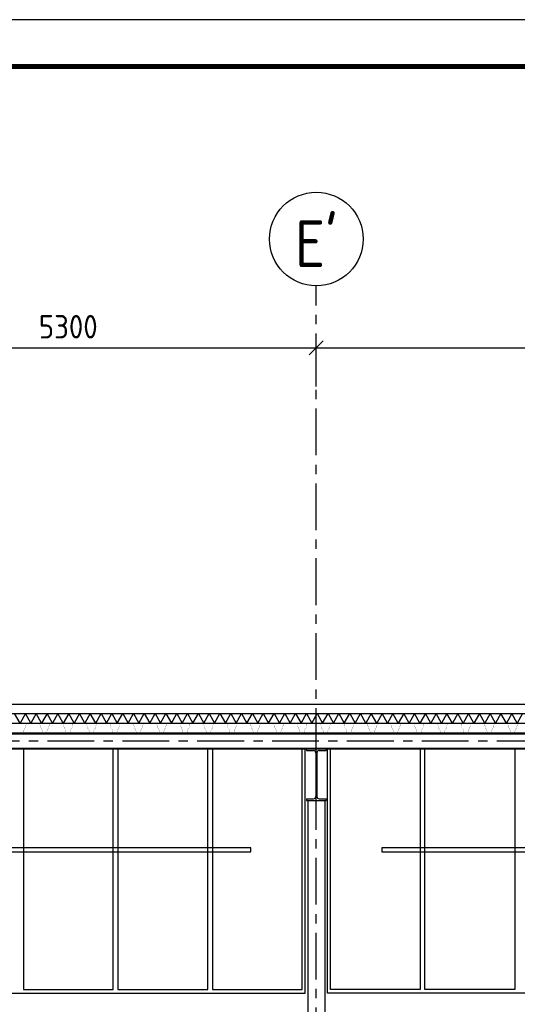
# Model space of a CAD drawing. Extents: x -2500 to 56900, y -500 to 41500.
# Tile 11 of 19: x 21495 to 26812, y 30982 to 41500. Entities that reach past the tile are written whole.
import ezdxf
from ezdxf.enums import TextEntityAlignment as Align

# ---------------------------------------------------------------- set-up
doc = ezdxf.new("R2010")
doc.units = 0
doc.header["$LTSCALE"] = 400
doc.header["$MEASUREMENT"] = 0
doc.header["$PDMODE"] = 1
doc.header["$PDSIZE"] = -15
doc.linetypes.add('CENTER', pattern=[2, 1.25, -0.25, 0.25, -0.25])
doc.layers.get('0').update_dxf_attribs({"color": 6, "linetype": 'CONTINUOUS'})
doc.layers.get('Defpoints').update_dxf_attribs({"linetype": 'CONTINUOUS'})
for name, color, linetype in [('1002-B', 1, 'CONTINUOUS'), ('1004-B', 1, 'CONTINUOUS'), ('2110-B', 15, 'CONTINUOUS'), ('2700-B', 110, 'CONTINUOUS'), ('2800-B', 4, 'CONTINUOUS'), ('3100-B', 40, 'CONTINUOUS'), ('4500-B', 142, 'CONTINUOUS'), ('p01', 7, 'CONTINUOUS')]:
    doc.layers.add(name, color=color, linetype=linetype)
doc.styles.get("Standard").update_dxf_attribs({"font": 'ISOCP.shx'})
doc.dimstyles.get("Standard").update_dxf_attribs({"dimtxt": 0.18, "dimasz": 0.18, "dimexe": 0.18, "dimexo": 0.0625, "dimgap": 0.09, "dimtad": 0, "dimtih": 1, "dimtoh": 1, "dimdec": 0, "dimzin": 0, "dimdsep": 46, "dimtxsty": 'Standard', "dimcen": 0.09, "dimadec": 0, "dimazin": 0, "dimtfac": 1, "dimtdec": 0, "dimtofl": 0, "dimtmove": 2, "dimatfit": 3, "dimfxl": 0, "dimtolj": 1, "dimtzin": 0, "dimarcsym": 0})

# ---------------------------------------------------------------- blocks, each defined once
blk = doc.blocks.new('STDBA003')
at = {"linetype": 'Continuous'}
blk.add_circle((0, 0), 5, dxfattribs=at)
blk.add_attdef('001', text='', height=5, dxfattribs=at).set_placement((0, 0), align=Align.MIDDLE)
blk = doc.blocks.new('_Oblique')
at = {"color": 0, "linetype": 'ByBlock', "lineweight": -2}
blk.add_line((-0.5, -0.5), (0.5, 0.5), dxfattribs=at)
blk = doc.blocks.new('*D5')
at = {"layer": '1002-B', "color": 0, "lineweight": -2, "transparency": 16777216}
for p, q in [((19364, 37583), (19364, 38095)), ((24664, 37583), (24664, 38095)), ((19264, 37995), (24764, 37995))]:
    blk.add_line(p, q, dxfattribs=at)
at = {"layer": 'Defpoints', "color": 0, "transparency": 16777216}
for p in [(24664, 37995), (19364, 37533), (24664, 37533)]:
    blk.add_point(p, dxfattribs=at)
at = {"layer": '1002-B', "color": 0, "lineweight": -2, "transparency": 16777216, "xscale": 150, "yscale": 150, "zscale": 150, "rotation": 180}
blk.add_blockref('_Oblique', (19364, 37995), dxfattribs=at)
at = {"layer": '1002-B', "color": 0, "lineweight": -2, "transparency": 16777216, "xscale": 150, "yscale": 150, "zscale": 150}
blk.add_blockref('_Oblique', (24664, 37995), dxfattribs=at)
at = {"layer": '1002-B', "color": 0, "transparency": 16777216, "insert": (22014, 38220), "char_height": 250, "attachment_point": 5}
blk.add_mtext('\\A1;5300', dxfattribs=at)
blk = doc.blocks.new('*D6')
at = {"layer": '1002-B', "color": 0, "lineweight": -2, "transparency": 16777216}
for p, q in [((24664, 37583), (24664, 38095)), ((29964, 37583), (29964, 38095)), ((24564, 37995), (30064, 37995))]:
    blk.add_line(p, q, dxfattribs=at)
at = {"layer": 'Defpoints', "color": 0, "transparency": 16777216}
for p in [(29964, 37995), (24664, 37533), (29964, 37533)]:
    blk.add_point(p, dxfattribs=at)
at = {"layer": '1002-B', "color": 0, "lineweight": -2, "transparency": 16777216, "xscale": 150, "yscale": 150, "zscale": 150, "rotation": 180}
blk.add_blockref('_Oblique', (24664, 37995), dxfattribs=at)
at = {"layer": '1002-B', "color": 0, "lineweight": -2, "transparency": 16777216, "xscale": 150, "yscale": 150, "zscale": 150}
blk.add_blockref('_Oblique', (29964, 37995), dxfattribs=at)
at = {"layer": '1002-B', "color": 0, "transparency": 16777216, "insert": (27314, 38220), "char_height": 250, "attachment_point": 5}
blk.add_mtext('\\A1;5300', dxfattribs=at)
blk = doc.blocks.new('STDAF002')
at = {"color": 0, "linetype": 'ByBlock', "lineweight": 25}
blk.add_line((569, 415), (-25, 415), dxfattribs=at)
at = {"color": 0, "linetype": 'ByBlock', "lineweight": 25, "const_width": 0.5}
blk.add_lwpolyline([(0, 0), (564, 0), (564, 410), (0, 410)], close=True, dxfattribs=at)
at = {"color": 0, "linetype": 'ByBlock', "lineweight": 18}
blk.add_attdef('001', (-1.5, 0), '', height=1.8, rotation=90, dxfattribs=at)
blk = doc.blocks.new('STDBCD17')
at = {"color": 0, "linetype": 'ByBlock', "lineweight": 25}
for p, q in [((-105, 275), (-105, 258)), ((-105, 275), (105, 275)), ((-105, 258), (-30, 258)), ((-6, 234), (-6, -234)), ((6, 234), (6, -234)), ((30, 258), (105, 258)), ((105, 275), (105, 258)), ((-105, -258), (-105, -275)), ((-105, -258), (-30, -258)), ((-105, -275), (105, -275)), ((30, -258), (105, -258)), ((105, -258), (105, -275))]:
    blk.add_line(p, q, dxfattribs=at)
for centre, start, end in [((-30, 234), 0, 90), ((30, 234), 90, 180), ((-30, -234), 270, 0), ((30, -234), 180, 270)]:
    blk.add_arc(centre, 24, start, end, dxfattribs=at)

msp = doc.modelspace()

# ---------------------------------------------------------------- linework, layer by layer
at = {"layer": '1004-B', "linetype": 'CENTER'}
msp.add_line((24664.2, 24846.4), (24664.2, 38656.7), dxfattribs=at)
at = {"layer": '2110-B'}
msp.add_line((19248.2, 34086.9), (46084.2, 34086.9), dxfattribs=at)
for points in [[(22307.2, 33986.9), (22249.4, 34086.9), (22191.7, 33986.9), (22134, 34086.9), (22076.2, 33986.9), (22018.5, 34086.9), (21960.8, 33986.9), (21903, 34086.9), (21845.3, 33986.9), (21787.6, 34086.9), (21729.8, 33986.9), (21672.1, 34086.9), (21614.3, 33986.9), (21556.6, 34086.9), (21498.9, 33986.9), (21441.1, 34086.9)], [(22307.2, 33986.9), (22364.9, 34086.9), (22422.6, 33986.9), (22480.4, 34086.9), (22538.1, 33986.9), (22595.8, 34086.9), (22653.6, 33986.9), (22711.3, 34086.9), (22769, 33986.9), (22826.8, 34086.9), (22884.5, 33986.9), (22942.3, 34086.9), (23000, 33986.9), (23057.7, 34086.9), (23115.5, 33986.9), (23173.2, 34086.9), (23230.9, 33986.9), (23288.7, 34086.9), (23346.4, 33986.9), (23404.1, 34086.9), (23461.9, 33986.9), (23519.6, 34086.9), (23577.3, 33986.9), (23635.1, 34086.9), (23692.8, 33986.9), (23750.5, 34086.9), (23808.3, 33986.9), (23866, 34086.9), (23923.7, 33986.9), (23981.5, 34086.9), (24039.2, 33986.9), (24097, 34086.9), (24154.7, 33986.9), (24212.4, 34086.9), (24270.2, 33986.9), (24327.9, 34086.9), (24385.6, 33986.9), (24443.4, 34086.9), (24501.1, 33986.9), (24558.8, 34086.9), (24616.6, 33986.9), (24674.3, 34086.9), (24674.3, 34086.9), (24732, 33986.9), (24789.8, 34086.9), (24847.5, 33986.9), (24905.2, 34086.9), (24963, 33986.9), (25020.7, 34086.9), (25078.5, 33986.9), (25136.2, 34086.9)], [(26868.2, 34086.9), (26810.5, 33986.9), (26752.8, 34086.9), (26695, 33986.9), (26637.3, 34086.9), (26579.6, 33986.9), (26521.8, 34086.9), (26464.1, 33986.9), (26406.4, 34086.9), (26348.6, 33986.9), (26290.9, 34086.9), (26233.2, 33986.9), (26175.4, 34086.9), (26117.7, 33986.9), (26059.9, 34086.9), (26002.2, 33986.9), (25944.5, 34086.9), (25886.7, 33986.9), (25829, 34086.9), (25771.3, 33986.9), (25713.5, 34086.9), (25655.8, 33986.9), (25598.1, 34086.9), (25598.1, 34086.9), (25540.3, 33986.9), (25482.6, 34086.9), (25424.9, 33986.9), (25367.1, 34086.9), (25309.4, 33986.9), (25251.7, 34086.9), (25193.9, 33986.9), (25136.2, 34086.9)]]:
    msp.add_lwpolyline(points, dxfattribs=at)
at = {"layer": '2700-B'}
msp.add_line((19362.1, 34186.9), (46084.2, 34186.9), dxfattribs=at)
at = {"layer": '2800-B'}
for p, q in [((19258.2, 33986.9), (46084.2, 33986.9)), ((19258.2, 33880.9), (46084.2, 33880.9)), ((19391.9, 33872.4), (45954.2, 33872.4)), ((19391.9, 33718.4), (45954.2, 33718.4)), ((19391.9, 33709.9), (45954.2, 33709.9))]:
    msp.add_line(p, q, dxfattribs=at)
at = {"layer": '2800-B', "linetype": 'CENTER'}
msp.add_line((19391.9, 33795.4), (45954.2, 33795.4), dxfattribs=at)
at = {"layer": '2800-B', "color": 2}
for p, q in [((24574.2, 33159.9), (24574.2, 28111.9)), ((24754.2, 33159.9), (24754.2, 28111.9))]:
    msp.add_line(p, q, dxfattribs=at)
at = {"layer": '2800-B'}
for points in [[(21507.3, 33881.4, 2, 2, 0), (21528.5, 33881.4, 2, 2, 0.339441), (21533.3, 33885.1, 2, 2, 0), (21543.1, 33921.4, 2, 2, 0), (21551.8, 33929.4, 2, 2, 0), (21566.4, 33983.7, 2, 2, -0.339459), (21571.2, 33987.4, 2, 2, 0), (21625.8, 33987.4, 2, 2, -0.1538791), (21628.6, 33986.5, 2, 2, 0), (21634.5, 33982.4, 2, 2, 0.3152222), (21640.2, 33982.4, 2, 2, 0), (21646.1, 33986.5, 2, 2, -0.1538791), (21648.9, 33987.4, 2, 2, 0), (21703.5, 33987.4, 2, 2, -0.339459), (21708.3, 33983.7, 2, 2, 0), (21722.9, 33929.4, 2, 2, 0), (21731.6, 33921.4, 2, 2, 0), (21741.4, 33885.1, 2, 2, 0.339441), (21746.2, 33881.4, 2, 2, 0), (21762.3, 33881.4, 2, 2, 0), (21778.5, 33881.4, 2, 2, 0.339441), (21783.3, 33885.1, 2, 2, 0), (21793.1, 33921.4, 2, 2, 0), (21801.8, 33929.4, 2, 2, 0), (21816.4, 33983.7, 2, 2, -0.339459), (21821.2, 33987.4, 2, 2, 0), (21875.8, 33987.4, 2, 2, -0.1538791), (21878.6, 33986.5, 2, 2, 0), (21884.5, 33982.4, 2, 2, 0.3152222), (21890.2, 33982.4, 2, 2, 0), (21896.1, 33986.5, 2, 2, -0.1538791), (21898.9, 33987.4, 2, 2, 0), (21953.5, 33987.4, 2, 2, -0.339459), (21958.3, 33983.7, 2, 2, 0), (21972.9, 33929.4, 2, 2, 0), (21981.6, 33921.4, 2, 2, 0), (21991.4, 33885.1, 2, 2, 0.339441), (21996.2, 33881.4, 2, 2, 0), (22012.3, 33881.4, 2, 2, 0), (22028.5, 33881.4, 2, 2, 0.339441), (22033.3, 33885.1, 2, 2, 0), (22043.1, 33921.4, 2, 2, 0), (22051.8, 33929.4, 2, 2, 0), (22066.4, 33983.7, 2, 2, -0.339459), (22071.2, 33987.4, 2, 2, 0), (22125.8, 33987.4, 2, 2, -0.1538791), (22128.6, 33986.5, 2, 2, 0), (22134.5, 33982.4, 2, 2, 0.3152222), (22140.2, 33982.4, 2, 2, 0), (22146.1, 33986.5, 2, 2, -0.1538791), (22148.9, 33987.4, 2, 2, 0), (22203.5, 33987.4, 2, 2, -0.339459), (22208.3, 33983.7, 2, 2, 0), (22222.9, 33929.4, 2, 2, 0), (22231.6, 33921.4, 2, 2, 0), (22241.4, 33885.1, 2, 2, 0.339441), (22246.2, 33881.4, 2, 2, 0), (22262.3, 33881.4, 2, 2, 0), (22278.4, 33881.4, 2, 2, 0.3475799), (22283.3, 33885.3, 2, 2, 0), (22288, 33905.4, 0, 0, 0)], [(22257.3, 33881.4, 2, 2, 0), (22278.5, 33881.4, 2, 2, 0.339441), (22283.3, 33885.1, 2, 2, 0), (22293.1, 33921.4, 2, 2, 0), (22301.8, 33929.4, 2, 2, 0), (22316.4, 33983.7, 2, 2, -0.339459), (22321.2, 33987.4, 2, 2, 0), (22375.8, 33987.4, 2, 2, -0.1538791), (22378.6, 33986.5, 2, 2, 0), (22384.5, 33982.4, 2, 2, 0.3152222), (22390.2, 33982.4, 2, 2, 0), (22396.1, 33986.5, 2, 2, -0.1538791), (22398.9, 33987.4, 2, 2, 0), (22453.5, 33987.4, 2, 2, -0.339459), (22458.3, 33983.7, 2, 2, 0), (22472.9, 33929.4, 2, 2, 0), (22481.6, 33921.4, 2, 2, 0), (22491.4, 33885.1, 2, 2, 0.339441), (22496.2, 33881.4, 2, 2, 0), (22512.3, 33881.4, 2, 2, 0), (22528.5, 33881.4, 2, 2, 0.339441), (22533.3, 33885.1, 2, 2, 0), (22543.1, 33921.4, 2, 2, 0), (22551.8, 33929.4, 2, 2, 0), (22566.4, 33983.7, 2, 2, -0.339459), (22571.2, 33987.4, 2, 2, 0), (22625.8, 33987.4, 2, 2, -0.1538791), (22628.6, 33986.5, 2, 2, 0), (22634.5, 33982.4, 2, 2, 0.3152222), (22640.2, 33982.4, 2, 2, 0), (22646.1, 33986.5, 2, 2, -0.1538791), (22648.9, 33987.4, 2, 2, 0), (22703.5, 33987.4, 2, 2, -0.339459), (22708.3, 33983.7, 2, 2, 0), (22722.9, 33929.4, 2, 2, 0), (22731.6, 33921.4, 2, 2, 0), (22741.4, 33885.1, 2, 2, 0.339441), (22746.2, 33881.4, 2, 2, 0), (22762.3, 33881.4, 2, 2, 0), (22778.5, 33881.4, 2, 2, 0.339441), (22783.3, 33885.1, 2, 2, 0), (22793.1, 33921.4, 2, 2, 0), (22801.8, 33929.4, 2, 2, 0), (22816.4, 33983.7, 2, 2, -0.339459), (22821.2, 33987.4, 2, 2, 0), (22875.8, 33987.4, 2, 2, -0.1538791), (22878.6, 33986.5, 2, 2, 0), (22884.5, 33982.4, 2, 2, 0.3152222), (22890.2, 33982.4, 2, 2, 0), (22896.1, 33986.5, 2, 2, -0.1538791), (22898.9, 33987.4, 2, 2, 0), (22953.5, 33987.4, 2, 2, -0.339459), (22958.3, 33983.7, 2, 2, 0), (22972.9, 33929.4, 2, 2, 0), (22981.6, 33921.4, 2, 2, 0), (22991.4, 33885.1, 2, 2, 0.339441), (22996.2, 33881.4, 2, 2, 0), (23012.3, 33881.4, 2, 2, 0), (23028.4, 33881.4, 2, 2, 0.3475799), (23033.3, 33885.3, 2, 2, 0), (23038, 33905.4, 0, 0, 0)], [(23007.3, 33881.4, 2, 2, 0), (23028.5, 33881.4, 2, 2, 0.339441), (23033.3, 33885.1, 2, 2, 0), (23043.1, 33921.4, 2, 2, 0), (23051.8, 33929.4, 2, 2, 0), (23066.4, 33983.7, 2, 2, -0.339459), (23071.2, 33987.4, 2, 2, 0), (23125.8, 33987.4, 2, 2, -0.1538791), (23128.6, 33986.5, 2, 2, 0), (23134.5, 33982.4, 2, 2, 0.3152222), (23140.2, 33982.4, 2, 2, 0), (23146.1, 33986.5, 2, 2, -0.1538791), (23148.9, 33987.4, 2, 2, 0), (23203.5, 33987.4, 2, 2, -0.339459), (23208.3, 33983.7, 2, 2, 0), (23222.9, 33929.4, 2, 2, 0), (23231.6, 33921.4, 2, 2, 0), (23241.4, 33885.1, 2, 2, 0.339441), (23246.2, 33881.4, 2, 2, 0), (23262.3, 33881.4, 2, 2, 0), (23278.5, 33881.4, 2, 2, 0.339441), (23283.3, 33885.1, 2, 2, 0), (23293.1, 33921.4, 2, 2, 0), (23301.8, 33929.4, 2, 2, 0), (23316.4, 33983.7, 2, 2, -0.339459), (23321.2, 33987.4, 2, 2, 0), (23375.8, 33987.4, 2, 2, -0.1538791), (23378.6, 33986.5, 2, 2, 0), (23384.5, 33982.4, 2, 2, 0.3152222), (23390.2, 33982.4, 2, 2, 0), (23396.1, 33986.5, 2, 2, -0.1538791), (23398.9, 33987.4, 2, 2, 0), (23453.5, 33987.4, 2, 2, -0.339459), (23458.3, 33983.7, 2, 2, 0), (23472.9, 33929.4, 2, 2, 0), (23481.6, 33921.4, 2, 2, 0), (23491.4, 33885.1, 2, 2, 0.339441), (23496.2, 33881.4, 2, 2, 0), (23512.3, 33881.4, 2, 2, 0), (23528.5, 33881.4, 2, 2, 0.339441), (23533.3, 33885.1, 2, 2, 0), (23543.1, 33921.4, 2, 2, 0), (23551.8, 33929.4, 2, 2, 0), (23566.4, 33983.7, 2, 2, -0.339459), (23571.2, 33987.4, 2, 2, 0), (23625.8, 33987.4, 2, 2, -0.1538791), (23628.6, 33986.5, 2, 2, 0), (23634.5, 33982.4, 2, 2, 0.3152222), (23640.2, 33982.4, 2, 2, 0), (23646.1, 33986.5, 2, 2, -0.1538791), (23648.9, 33987.4, 2, 2, 0), (23703.5, 33987.4, 2, 2, -0.339459), (23708.3, 33983.7, 2, 2, 0), (23722.9, 33929.4, 2, 2, 0), (23731.6, 33921.4, 2, 2, 0), (23741.4, 33885.1, 2, 2, 0.339441), (23746.2, 33881.4, 2, 2, 0), (23762.3, 33881.4, 2, 2, 0), (23778.4, 33881.4, 2, 2, 0.3475799), (23783.3, 33885.3, 2, 2, 0), (23788, 33905.4, 0, 0, 0)], [(23757.3, 33881.4, 2, 2, 0), (23778.5, 33881.4, 2, 2, 0.339441), (23783.3, 33885.1, 2, 2, 0), (23793.1, 33921.4, 2, 2, 0), (23801.8, 33929.4, 2, 2, 0), (23816.4, 33983.7, 2, 2, -0.339459), (23821.2, 33987.4, 2, 2, 0), (23875.8, 33987.4, 2, 2, -0.1538791), (23878.6, 33986.5, 2, 2, 0), (23884.5, 33982.4, 2, 2, 0.3152222), (23890.2, 33982.4, 2, 2, 0), (23896.1, 33986.5, 2, 2, -0.1538791), (23898.9, 33987.4, 2, 2, 0), (23953.5, 33987.4, 2, 2, -0.339459), (23958.3, 33983.7, 2, 2, 0), (23972.9, 33929.4, 2, 2, 0), (23981.6, 33921.4, 2, 2, 0), (23991.4, 33885.1, 2, 2, 0.339441), (23996.2, 33881.4, 2, 2, 0), (24012.3, 33881.4, 2, 2, 0), (24028.5, 33881.4, 2, 2, 0.339441), (24033.3, 33885.1, 2, 2, 0), (24043.1, 33921.4, 2, 2, 0), (24051.8, 33929.4, 2, 2, 0), (24066.4, 33983.7, 2, 2, -0.339459), (24071.2, 33987.4, 2, 2, 0), (24125.8, 33987.4, 2, 2, -0.1538791), (24128.6, 33986.5, 2, 2, 0), (24134.5, 33982.4, 2, 2, 0.3152222), (24140.2, 33982.4, 2, 2, 0), (24146.1, 33986.5, 2, 2, -0.1538791), (24148.9, 33987.4, 2, 2, 0), (24203.5, 33987.4, 2, 2, -0.339459), (24208.3, 33983.7, 2, 2, 0), (24222.9, 33929.4, 2, 2, 0), (24231.6, 33921.4, 2, 2, 0), (24241.4, 33885.1, 2, 2, 0.339441), (24246.2, 33881.4, 2, 2, 0), (24262.3, 33881.4, 2, 2, 0), (24278.5, 33881.4, 2, 2, 0.339441), (24283.3, 33885.1, 2, 2, 0), (24293.1, 33921.4, 2, 2, 0), (24301.8, 33929.4, 2, 2, 0), (24316.4, 33983.7, 2, 2, -0.339459), (24321.2, 33987.4, 2, 2, 0), (24375.8, 33987.4, 2, 2, -0.1538791), (24378.6, 33986.5, 2, 2, 0), (24384.5, 33982.4, 2, 2, 0.3152222), (24390.2, 33982.4, 2, 2, 0), (24396.1, 33986.5, 2, 2, -0.1538791), (24398.9, 33987.4, 2, 2, 0), (24453.5, 33987.4, 2, 2, -0.339459), (24458.3, 33983.7, 2, 2, 0), (24472.9, 33929.4, 2, 2, 0), (24481.6, 33921.4, 2, 2, 0), (24491.4, 33885.1, 2, 2, 0.339441), (24496.2, 33881.4, 2, 2, 0), (24512.3, 33881.4, 2, 2, 0), (24528.4, 33881.4, 2, 2, 0.3475799), (24533.3, 33885.3, 2, 2, 0), (24538, 33905.4, 0, 0, 0)], [(24507.3, 33881.4, 2, 2, 0), (24528.5, 33881.4, 2, 2, 0.339441), (24533.3, 33885.1, 2, 2, 0), (24543.1, 33921.4, 2, 2, 0), (24551.8, 33929.4, 2, 2, 0), (24566.4, 33983.7, 2, 2, -0.339459), (24571.2, 33987.4, 2, 2, 0), (24625.8, 33987.4, 2, 2, -0.1538791), (24628.6, 33986.5, 2, 2, 0), (24634.5, 33982.4, 2, 2, 0.3152222), (24640.2, 33982.4, 2, 2, 0), (24646.1, 33986.5, 2, 2, -0.1538791), (24648.9, 33987.4, 2, 2, 0), (24703.5, 33987.4, 2, 2, -0.339459), (24708.3, 33983.7, 2, 2, 0), (24722.9, 33929.4, 2, 2, 0), (24731.6, 33921.4, 2, 2, 0), (24741.4, 33885.1, 2, 2, 0.339441), (24746.2, 33881.4, 2, 2, 0), (24762.3, 33881.4, 2, 2, 0), (24778.5, 33881.4, 2, 2, 0.339441), (24783.3, 33885.1, 2, 2, 0), (24793.1, 33921.4, 2, 2, 0), (24801.8, 33929.4, 2, 2, 0), (24816.4, 33983.7, 2, 2, -0.339459), (24821.2, 33987.4, 2, 2, 0), (24875.8, 33987.4, 2, 2, -0.1538791), (24878.6, 33986.5, 2, 2, 0), (24884.5, 33982.4, 2, 2, 0.3152222), (24890.2, 33982.4, 2, 2, 0), (24896.1, 33986.5, 2, 2, -0.1538791), (24898.9, 33987.4, 2, 2, 0), (24953.5, 33987.4, 2, 2, -0.339459), (24958.3, 33983.7, 2, 2, 0), (24972.9, 33929.4, 2, 2, 0), (24981.6, 33921.4, 2, 2, 0), (24991.4, 33885.1, 2, 2, 0.339441), (24996.2, 33881.4, 2, 2, 0), (25012.3, 33881.4, 2, 2, 0), (25028.5, 33881.4, 2, 2, 0.339441), (25033.3, 33885.1, 2, 2, 0), (25043.1, 33921.4, 2, 2, 0), (25051.8, 33929.4, 2, 2, 0), (25066.4, 33983.7, 2, 2, -0.339459), (25071.2, 33987.4, 2, 2, 0), (25125.8, 33987.4, 2, 2, -0.1538791), (25128.6, 33986.5, 2, 2, 0), (25134.5, 33982.4, 2, 2, 0.3152222), (25140.2, 33982.4, 2, 2, 0), (25146.1, 33986.5, 2, 2, -0.1538791), (25148.9, 33987.4, 2, 2, 0), (25203.5, 33987.4, 2, 2, -0.339459), (25208.3, 33983.7, 2, 2, 0), (25222.9, 33929.4, 2, 2, 0), (25231.6, 33921.4, 2, 2, 0), (25241.4, 33885.1, 2, 2, 0.339441), (25246.2, 33881.4, 2, 2, 0), (25262.3, 33881.4, 2, 2, 0), (25278.4, 33881.4, 2, 2, 0.3475799), (25283.3, 33885.3, 2, 2, 0), (25288, 33905.4, 0, 0, 0)], [(25257.3, 33881.4, 2, 2, 0), (25278.5, 33881.4, 2, 2, 0.339441), (25283.3, 33885.1, 2, 2, 0), (25293.1, 33921.4, 2, 2, 0), (25301.8, 33929.4, 2, 2, 0), (25316.4, 33983.7, 2, 2, -0.339459), (25321.2, 33987.4, 2, 2, 0), (25375.8, 33987.4, 2, 2, -0.1538791), (25378.6, 33986.5, 2, 2, 0), (25384.5, 33982.4, 2, 2, 0.3152222), (25390.2, 33982.4, 2, 2, 0), (25396.1, 33986.5, 2, 2, -0.1538791), (25398.9, 33987.4, 2, 2, 0), (25453.5, 33987.4, 2, 2, -0.339459), (25458.3, 33983.7, 2, 2, 0), (25472.9, 33929.4, 2, 2, 0), (25481.6, 33921.4, 2, 2, 0), (25491.4, 33885.1, 2, 2, 0.339441), (25496.2, 33881.4, 2, 2, 0), (25512.3, 33881.4, 2, 2, 0), (25528.5, 33881.4, 2, 2, 0.339441), (25533.3, 33885.1, 2, 2, 0), (25543.1, 33921.4, 2, 2, 0), (25551.8, 33929.4, 2, 2, 0), (25566.4, 33983.7, 2, 2, -0.339459), (25571.2, 33987.4, 2, 2, 0), (25625.8, 33987.4, 2, 2, -0.1538791), (25628.6, 33986.5, 2, 2, 0), (25634.5, 33982.4, 2, 2, 0.3152222), (25640.2, 33982.4, 2, 2, 0), (25646.1, 33986.5, 2, 2, -0.1538791), (25648.9, 33987.4, 2, 2, 0), (25703.5, 33987.4, 2, 2, -0.339459), (25708.3, 33983.7, 2, 2, 0), (25722.9, 33929.4, 2, 2, 0), (25731.6, 33921.4, 2, 2, 0), (25741.4, 33885.1, 2, 2, 0.339441), (25746.2, 33881.4, 2, 2, 0), (25762.3, 33881.4, 2, 2, 0), (25778.5, 33881.4, 2, 2, 0.339441), (25783.3, 33885.1, 2, 2, 0), (25793.1, 33921.4, 2, 2, 0), (25801.8, 33929.4, 2, 2, 0), (25816.4, 33983.7, 2, 2, -0.339459), (25821.2, 33987.4, 2, 2, 0), (25875.8, 33987.4, 2, 2, -0.1538791), (25878.6, 33986.5, 2, 2, 0), (25884.5, 33982.4, 2, 2, 0.3152222), (25890.2, 33982.4, 2, 2, 0), (25896.1, 33986.5, 2, 2, -0.1538791), (25898.9, 33987.4, 2, 2, 0), (25953.5, 33987.4, 2, 2, -0.339459), (25958.3, 33983.7, 2, 2, 0), (25972.9, 33929.4, 2, 2, 0), (25981.6, 33921.4, 2, 2, 0), (25991.4, 33885.1, 2, 2, 0.339441), (25996.2, 33881.4, 2, 2, 0), (26012.3, 33881.4, 2, 2, 0), (26028.4, 33881.4, 2, 2, 0.3475799), (26033.3, 33885.3, 2, 2, 0), (26038, 33905.4, 0, 0, 0)], [(26007.3, 33881.4, 2, 2, 0), (26028.5, 33881.4, 2, 2, 0.339441), (26033.3, 33885.1, 2, 2, 0), (26043.1, 33921.4, 2, 2, 0), (26051.8, 33929.4, 2, 2, 0), (26066.4, 33983.7, 2, 2, -0.339459), (26071.2, 33987.4, 2, 2, 0), (26125.8, 33987.4, 2, 2, -0.1538791), (26128.6, 33986.5, 2, 2, 0), (26134.5, 33982.4, 2, 2, 0.3152222), (26140.2, 33982.4, 2, 2, 0), (26146.1, 33986.5, 2, 2, -0.1538791), (26148.9, 33987.4, 2, 2, 0), (26203.5, 33987.4, 2, 2, -0.339459), (26208.3, 33983.7, 2, 2, 0), (26222.9, 33929.4, 2, 2, 0), (26231.6, 33921.4, 2, 2, 0), (26241.4, 33885.1, 2, 2, 0.339441), (26246.2, 33881.4, 2, 2, 0), (26262.3, 33881.4, 2, 2, 0), (26278.5, 33881.4, 2, 2, 0.339441), (26283.3, 33885.1, 2, 2, 0), (26293.1, 33921.4, 2, 2, 0), (26301.8, 33929.4, 2, 2, 0), (26316.4, 33983.7, 2, 2, -0.339459), (26321.2, 33987.4, 2, 2, 0), (26375.8, 33987.4, 2, 2, -0.1538791), (26378.6, 33986.5, 2, 2, 0), (26384.5, 33982.4, 2, 2, 0.3152222), (26390.2, 33982.4, 2, 2, 0), (26396.1, 33986.5, 2, 2, -0.1538791), (26398.9, 33987.4, 2, 2, 0), (26453.5, 33987.4, 2, 2, -0.339459), (26458.3, 33983.7, 2, 2, 0), (26472.9, 33929.4, 2, 2, 0), (26481.6, 33921.4, 2, 2, 0), (26491.4, 33885.1, 2, 2, 0.339441), (26496.2, 33881.4, 2, 2, 0), (26512.3, 33881.4, 2, 2, 0), (26528.5, 33881.4, 2, 2, 0.339441), (26533.3, 33885.1, 2, 2, 0), (26543.1, 33921.4, 2, 2, 0), (26551.8, 33929.4, 2, 2, 0), (26566.4, 33983.7, 2, 2, -0.339459), (26571.2, 33987.4, 2, 2, 0), (26625.8, 33987.4, 2, 2, -0.1538791), (26628.6, 33986.5, 2, 2, 0), (26634.5, 33982.4, 2, 2, 0.3152222), (26640.2, 33982.4, 2, 2, 0), (26646.1, 33986.5, 2, 2, -0.1538791), (26648.9, 33987.4, 2, 2, 0), (26703.5, 33987.4, 2, 2, -0.339459), (26708.3, 33983.7, 2, 2, 0), (26722.9, 33929.4, 2, 2, 0), (26731.6, 33921.4, 2, 2, 0), (26741.4, 33885.1, 2, 2, 0.339441), (26746.2, 33881.4, 2, 2, 0), (26762.3, 33881.4, 2, 2, 0), (26778.4, 33881.4, 2, 2, 0.3475799), (26783.3, 33885.3, 2, 2, 0), (26788, 33905.4, 0, 0, 0)], [(26757.3, 33881.4, 2, 2, 0), (26778.5, 33881.4, 2, 2, 0.339441), (26783.3, 33885.1, 2, 2, 0), (26793.1, 33921.4, 2, 2, 0), (26801.8, 33929.4, 2, 2, 0), (26816.4, 33983.7, 2, 2, -0.339459)], [(21491.4, 33885.1, 2, 2, 0.339441), (21496.2, 33881.4, 2, 2, 0), (21512.3, 33881.4, 2, 2, 0), (21528.4, 33881.4, 2, 2, 0.3475799), (21533.3, 33885.3, 2, 2, 0), (21538, 33905.4, 0, 0, 0)]]:
    msp.add_lwpolyline(points, format="xyseb", dxfattribs=at)
at = {"layer": '3100-B', "color": 8}
for p, q in [((24546.2, 31099.9), (24546.2, 33709.9)), ((24782.2, 31099.9), (24782.2, 33709.9))]:
    msp.add_line(p, q, dxfattribs=at)
for points in [[(21534.2, 33709.9), (21534.2, 31139.9), (22494.2, 31139.9), (22494.2, 33709.9)], [(22544.2, 33709.9), (22544.2, 31139.9), (23504.2, 31139.9), (23504.2, 33709.9)], [(23554.2, 33709.9), (23554.2, 31139.9), (24514.2, 31139.9), (24514.2, 33709.9)], [(25774.2, 33709.9), (25774.2, 31139.9), (24814.2, 31139.9), (24814.2, 33709.9)], [(26784.2, 33709.9), (26784.2, 31139.9), (25824.2, 31139.9), (25824.2, 33709.9)], [(19482.2, 31099.9), (24546.2, 31099.9)], [(29846.2, 31099.9), (24782.2, 31099.9)]]:
    msp.add_lwpolyline(points, dxfattribs=at)
at = {"layer": '4500-B'}
for points in [[(20064.2, 32611.9), (23964.2, 32611.9), (23964.2, 32651.9), (20064.2, 32651.9)], [(25364.2, 32611.9), (29264.2, 32611.9), (29264.2, 32651.9), (25364.2, 32651.9)]]:
    msp.add_lwpolyline(points, close=True, dxfattribs=at)

# ---------------------------------------------------------------- block references
at = {"layer": '1004-B', "linetype": 'Continuous', "xscale": 100, "yscale": 100, "zscale": 100}
msp.add_blockref('STDBA003', (24664.2, 39156.7), dxfattribs=at).add_auto_attribs({'001': "E'"})
at = {"layer": '2800-B'}
msp.add_blockref('STDBCD17', (24664.2, 33434.9), dxfattribs=at)
at = {"layer": 'p01', "xscale": 100, "yscale": 100, "zscale": 100}
msp.add_blockref('STDAF002', (0, 0), dxfattribs=at)

# ---------------------------------------------------------------- dimensions: what is measured, and where the dimension line sits
at = {"layer": '1002-B'}
for base, p1, p2, picture, middle in [((24664.2, 37994.8), (19364.2, 37532.6), (24664.2, 37532.6), '*D5', (22014.2, 38219.8)), ((29964.2, 37994.8), (24664.2, 37532.6), (29964.2, 37532.6), '*D6', (27314.2, 38219.8))]:
    dim = msp.add_linear_dim(base=base, p1=p1, p2=p2, dimstyle='Standard', override={"dimscale": 100, "dimtxt": 2.5, "dimasz": 1.5, "dimexe": 1, "dimexo": 0.5, "dimgap": 1, "dimtad": 1, "dimtih": 0, "dimtoh": 0, "dimzin": 8, "dimblk": 'Oblique', "dimcen": -3, "dimdle": 1, "dimtfac": 1.384615, "dimtmove": 0, "dimatfit": 2, "dimldrblk": 'Oblique'}, dxfattribs=at)
    dim.commit()
    dim.dimension.update_dxf_attribs({"geometry": picture, "text_midpoint": middle})

doc.saveas('drawing.dxf')
